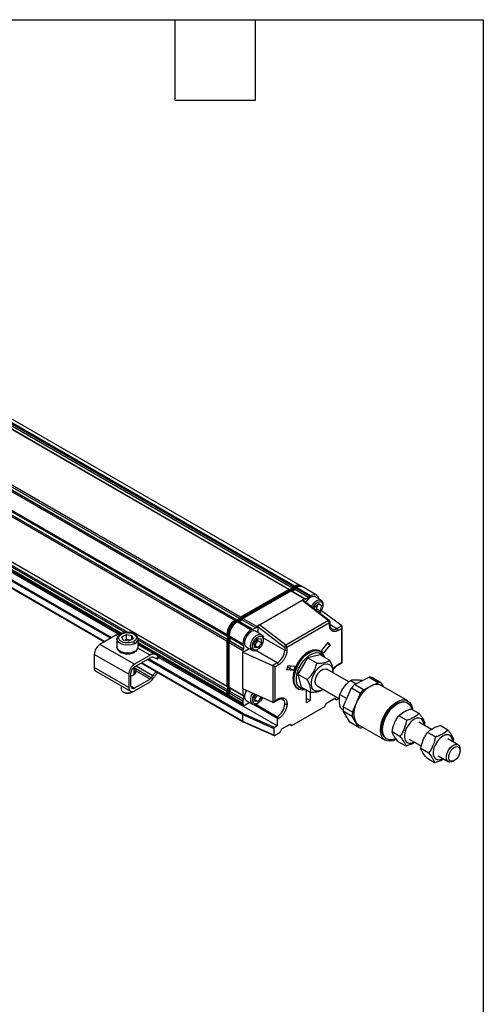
# Model space of a CAD drawing. Header units: millimetres. Extents: x 16 to 683, y 16 to 524.
# Tile 7 of 7: x 573 to 683, y 290 to 524. Entities that reach past the tile are written whole.
import ezdxf

# ---------------------------------------------------------------- set-up
doc = ezdxf.new("R2010")
doc.units = ezdxf.units.MM
doc.header["$LTSCALE"] = 2.5
doc.layers.add('TEXT', color=140, linetype='Continuous', lineweight=25)

msp = doc.modelspace()

# ---------------------------------------------------------------- linework, layer by layer
for p, q in [((639.227, 389.725), (448.852, 499.626)), ((636.521, 388.806), (446.146, 498.707)), ((636.713, 388.758), (446.364, 498.645)), ((637.366, 389.135), (447.016, 499.021)), ((637.609, 389.434), (447.234, 499.335)), ((637.881, 389.591), (447.506, 499.492)), ((623.739, 381.427), (433.364, 491.328)), ((624.011, 381.584), (433.636, 491.485)), ((624.203, 381.536), (433.853, 491.423)), ((624.856, 381.913), (434.506, 491.799)), ((625.098, 382.212), (434.724, 492.113)), ((621.835, 378.13), (431.46, 488.031)), ((621.835, 377.816), (431.46, 487.717)), ((621.835, 376.56), (431.46, 486.461)), ((621.973, 377.673), (431.623, 487.56)), ((621.973, 376.919), (431.623, 486.806)), ((621.835, 365.882), (431.46, 475.783)), ((621.973, 365.739), (431.623, 475.626)), ((598.272, 378.668), (456.607, 460.449)), ((597.678, 378.571), (456.653, 459.983)), ((597.03, 378.317), (456.653, 459.355)), ((456.653, 459.095), (596.672, 378.263)), ((458.874, 455.435), (594.312, 377.248)), ((594.529, 377.374), (459.091, 455.561)), ((596.198, 378.169), (461.51, 455.922)), ((457.414, 454.592), (592.852, 376.406)), ((592.897, 376.432), (457.459, 454.618)), ((638.019, 389.512), (623.877, 381.348)), ((624.144, 381.193), (638.287, 389.357)), ((636.521, 388.806), (625.098, 382.212)), ((625.642, 381.898), (637.065, 388.492)), ((636.705, 388.753), (636.521, 388.806)), ((637.065, 388.492), (640.328, 386.608)), ((637.065, 388.492), (637.249, 388.439)), ((637.968, 388.854), (637.249, 388.439)), ((637.249, 388.439), (637.282, 388.43)), ((637.282, 388.43), (637.935, 388.806)), ((637.282, 388.43), (640.546, 386.545)), ((637.609, 389.434), (637.425, 389.169)), ((637.881, 389.591), (637.609, 389.434)), ((637.935, 388.806), (637.968, 388.854)), ((641.199, 386.922), (637.935, 388.806)), ((637.968, 388.854), (638.153, 389.12)), ((638.019, 389.512), (638.287, 389.357)), ((638.153, 389.12), (638.425, 389.277)), ((641.416, 387.236), (638.153, 389.12)), ((638.287, 389.357), (638.356, 389.237)), ((638.425, 389.277), (641.688, 387.393)), ((639.633, 389.49), (639.365, 389.645)), ((643.034, 387.527), (639.771, 389.411)), ((629.559, 380.391), (639.676, 386.232)), ((640.328, 386.608), (639.676, 386.232)), ((639.676, 386.232), (645.93, 381.417)), ((646.12, 381.438), (639.881, 386.24)), ((640.328, 386.608), (640.546, 386.545)), ((641.199, 386.922), (640.546, 386.545)), ((640.729, 386.008), (640.557, 385.72)), ((641.416, 387.236), (641.199, 386.922)), ((641.416, 387.236), (641.688, 387.393)), ((642.743, 384.781), (643.674, 385.488)), ((644.179, 386.244), (642.765, 387.06)), ((643.114, 384.246), (643.402, 385.282)), ((643.554, 385.397), (644.267, 384.985)), ((643.674, 385.488), (644.267, 384.985)), ((644.625, 385.007), (644.625, 385.258)), ((642.573, 384.169), (642.743, 384.781)), ((642.791, 384.001), (643.114, 384.246)), ((643.114, 384.246), (643.93, 383.775)), ((643.93, 383.775), (643.504, 383.451)), ((644.267, 384.985), (643.93, 383.775)), ((649.065, 380.222), (644.275, 383.777)), ((624.011, 381.584), (623.739, 381.427)), ((623.877, 381.348), (623.739, 381.268)), ((624.144, 381.193), (623.877, 381.348)), ((624.195, 381.531), (624.011, 381.584)), ((624.144, 381.193), (624.214, 381.072)), ((624.283, 381.113), (624.555, 381.27)), ((627.546, 379.229), (624.283, 381.113)), ((624.555, 381.27), (627.818, 379.386)), ((624.555, 381.27), (624.739, 381.217)), ((625.458, 381.632), (624.739, 381.217)), ((624.739, 381.217), (624.772, 381.207)), ((624.772, 381.207), (625.425, 381.584)), ((628.036, 379.323), (624.772, 381.207)), ((625.098, 382.212), (624.914, 381.946)), ((625.425, 381.584), (625.458, 381.632)), ((628.688, 379.7), (625.425, 381.584)), ((625.458, 381.632), (625.642, 381.898)), ((628.906, 380.014), (625.642, 381.898)), ((645.93, 381.417), (635.813, 375.577)), ((646.203, 380.888), (636.086, 375.048)), ((646.203, 380.265), (646.203, 380.888)), ((646.315, 380.422), (646.315, 381.045)), ((646.315, 380.514), (647.943, 379.574)), ((596.975, 377.611), (598.027, 378.139)), ((598.027, 378.139), (599.345, 377.878)), ((598.032, 376.929), (598.027, 378.139)), ((621.835, 378.13), (621.835, 377.816)), ((621.973, 378.05), (621.973, 378.21)), ((627.818, 379.386), (627.546, 379.229)), ((628.036, 379.323), (627.818, 379.386)), ((628.688, 379.7), (628.036, 379.323)), ((630.037, 378.08), (628.623, 378.896)), ((628.906, 380.014), (628.688, 379.7)), ((629.559, 380.391), (628.906, 380.014)), ((629.287, 379.916), (635.496, 375.136)), ((629.287, 378.513), (629.287, 379.916)), ((635.813, 375.577), (629.559, 380.391)), ((649.065, 380.222), (647.943, 379.574)), ((648.215, 379.103), (649.063, 379.592)), ((649.063, 371.514), (649.063, 379.592)), ((649.176, 371.449), (649.176, 379.971)), ((595.524, 377.948), (591.766, 375.779)), ((596.012, 377.666), (595.524, 377.948)), ((595.794, 377.035), (595.823, 377.257)), ((595.835, 377.233), (595.794, 377.047)), ((595.794, 377.035), (595.794, 375.151)), ((597.242, 376.821), (596.975, 377.611)), ((598.56, 376.559), (597.242, 376.821)), ((598.032, 376.929), (597.654, 376.739)), ((598.939, 376.749), (598.032, 376.929)), ((599.612, 377.088), (598.56, 376.559)), ((599.328, 376.945), (599.345, 377.878)), ((599.345, 377.878), (599.612, 377.088)), ((621.973, 364.985), (600.753, 377.236)), ((600.794, 375.151), (600.794, 377.035)), ((621.835, 364.626), (600.794, 376.772)), ((621.835, 363.997), (600.794, 376.144)), ((600.794, 375.884), (621.994, 363.645)), ((621.835, 377.816), (621.973, 377.683)), ((621.973, 376.852), (621.835, 376.56)), ((621.835, 376.56), (621.835, 365.882)), ((621.973, 378.05), (622.241, 377.896)), ((621.973, 378.05), (621.973, 363.918)), ((622.241, 363.763), (622.241, 377.896)), ((622.241, 377.896), (622.38, 377.896)), ((622.379, 377.816), (625.642, 375.932)), ((622.379, 377.502), (622.379, 377.816)), ((625.642, 375.618), (622.379, 377.502)), ((622.517, 377.369), (622.379, 377.502)), ((622.379, 376.246), (622.517, 376.538)), ((622.379, 376.246), (625.642, 374.362)), ((622.379, 365.568), (622.379, 376.246)), ((622.542, 377.345), (622.517, 377.369)), ((622.517, 377.369), (622.517, 376.538)), ((622.517, 376.538), (622.542, 376.591)), ((625.806, 375.461), (622.542, 377.345)), ((622.542, 376.591), (622.542, 377.345)), ((622.542, 376.591), (625.806, 374.707)), ((625.642, 375.932), (625.642, 375.618)), ((628.303, 376.043), (629.064, 377.124)), ((628.405, 375.02), (628.303, 376.043)), ((628.451, 375.549), (629.211, 376.631)), ((629.064, 377.124), (629.926, 377.183)), ((629.211, 376.631), (629.162, 377.131)), ((630.027, 376.16), (629.211, 376.631)), ((630.027, 376.16), (629.267, 375.078)), ((629.926, 377.183), (630.027, 376.16)), ((630.465, 377.355), (635.542, 374.425)), ((630.483, 376.842), (630.483, 377.094)), ((644.285, 374.258), (645.886, 376.251)), ((645.697, 376.015), (646.294, 375.67)), ((646.294, 375.67), (645.886, 376.251)), ((599.925, 371.069), (591.766, 375.779)), ((603.683, 373.238), (600.762, 374.924)), ((604.732, 373.403), (600.794, 375.676)), ((625.642, 375.618), (625.806, 375.461)), ((625.642, 373.922), (627.133, 374.782)), ((625.806, 374.707), (625.642, 374.362)), ((625.642, 374.362), (625.642, 373.922)), ((625.642, 365.216), (625.642, 373.922)), ((625.642, 373.922), (632.679, 370.762)), ((625.806, 375.461), (625.806, 374.707)), ((626.469, 375.166), (627.883, 374.349)), ((628.353, 375.543), (628.451, 375.549)), ((629.267, 375.078), (628.405, 375.02)), ((628.451, 375.549), (629.267, 375.078)), ((633.801, 371.41), (628.724, 374.341)), ((628.961, 374.456), (629.178, 374.582)), ((635.542, 375.048), (635.542, 374.425)), ((636.086, 375.048), (636.086, 374.425)), ((643.993, 374.114), (643.721, 374.271)), ((644.692, 373.677), (644.285, 374.258)), ((646.294, 375.67), (644.692, 373.677)), ((598.565, 368.713), (590.407, 373.424)), ((590.407, 373.424), (590.407, 370.283)), ((603.683, 373.238), (599.925, 371.069)), ((599.925, 370.441), (603.683, 372.61)), ((601.555, 371.382), (625.672, 357.459)), ((625.642, 357.528), (601.6, 371.408)), ((603.015, 372.224), (625.642, 359.161)), ((625.744, 359.354), (603.232, 372.35)), ((604.382, 372.72), (605.177, 372.408)), ((605.527, 373.091), (604.732, 373.403)), ((605.527, 373.091), (605.177, 372.408)), ((605.459, 372.335), (605.797, 372.996)), ((633.801, 356.461), (605.651, 372.712)), ((633.801, 371.41), (632.679, 370.762)), ((640.931, 372.576), (638.67, 368.754)), ((643.949, 373.316), (640.931, 372.576)), ((643.138, 371.302), (640.931, 372.576)), ((646.156, 372.042), (643.949, 373.316)), ((648.136, 370.849), (649.176, 371.449)), ((649.063, 371.514), (648.215, 371.025)), ((598.565, 365.573), (590.407, 370.283)), ((590.805, 369.403), (598.964, 364.692)), ((599.109, 365.887), (599.109, 369.027)), ((599.832, 368.659), (599.832, 370.381)), ((599.832, 370.269), (603.963, 367.884)), ((603.623, 367.551), (600.314, 369.461)), ((600.347, 370.684), (604.306, 368.399)), ((632.717, 370.743), (632.717, 362.041)), ((633.225, 370.449), (634.073, 370.939)), ((633.225, 370.449), (633.225, 362.371)), ((636.402, 370.776), (635.994, 369.724)), ((637.596, 369.581), (635.994, 369.724)), ((636.444, 370.215), (636.193, 370.237)), ((636.402, 370.776), (638.004, 370.632)), ((636.716, 370.058), (636.444, 370.215)), ((636.716, 370.058), (636.78, 370.052)), ((636.78, 370.052), (637.039, 370.719)), ((637.596, 369.581), (636.78, 370.052)), ((638.004, 370.632), (637.596, 369.581)), ((650.785, 366.907), (645.562, 369.922)), ((646.948, 369.122), (646.957, 369.174)), ((598.565, 368.713), (598.565, 365.573)), ((599.218, 368.305), (599.109, 368.247)), ((599.31, 368.358), (599.218, 368.305)), ((599.817, 368.65), (599.724, 368.597)), ((603.623, 367.551), (599.925, 365.416)), ((599.925, 364.788), (603.623, 366.922)), ((603.963, 367.884), (604.306, 368.399)), ((604.303, 367.59), (604.646, 368.105)), ((638.67, 368.754), (640.877, 367.48)), ((638.67, 368.754), (639.428, 365.671)), ((651.116, 367.249), (652.463, 366.471)), ((652.054, 366.262), (655.537, 368.038)), ((653.797, 367.285), (653.92, 367.214)), ((655.537, 368.038), (657.713, 366.782)), ((655.971, 365.894), (657.713, 366.782)), ((658.369, 366.662), (656.193, 367.918)), ((658.369, 366.662), (658.876, 365.789)), ((596.755, 365.968), (596.755, 365.164)), ((597.205, 364.536), (597.532, 364.348)), ((599.001, 364.318), (599.055, 364.348)), ((599.055, 364.348), (599.382, 364.536)), ((599.109, 365.887), (599.925, 365.416)), ((599.304, 364.494), (599.515, 364.624)), ((621.835, 365.882), (621.973, 365.749)), ((621.973, 364.918), (621.835, 364.626)), ((621.835, 364.626), (621.835, 363.997)), ((625.642, 363.684), (622.379, 365.568)), ((622.517, 365.435), (622.379, 365.568)), ((622.379, 364.312), (622.517, 364.604)), ((622.379, 364.312), (625.642, 362.428)), ((622.379, 363.683), (622.379, 364.312)), ((622.517, 365.435), (622.517, 364.604)), ((622.542, 365.411), (622.517, 365.435)), ((622.517, 364.604), (622.542, 364.657)), ((625.806, 363.527), (622.542, 365.411)), ((622.542, 364.657), (622.542, 365.411)), ((625.806, 362.773), (622.542, 364.657)), ((632.679, 362.056), (625.642, 365.216)), ((625.642, 365.216), (625.642, 363.684)), ((638.568, 365.344), (638.84, 365.187)), ((641.634, 364.397), (639.428, 365.671)), ((640.736, 362.035), (640.736, 364.916)), ((641.552, 364.437), (641.552, 362.506)), ((643.254, 365.925), (648.545, 362.871)), ((644.557, 365.057), (644.641, 365.124)), ((649.433, 360.977), (651.352, 365.45)), ((651.352, 365.45), (653.527, 364.194)), ((654.229, 365.006), (652.054, 366.262)), ((652.568, 361.957), (653.527, 364.194)), ((654.229, 365.006), (655.971, 365.894)), ((664.75, 362.397), (658.441, 366.04)), ((622.241, 363.763), (621.973, 363.918)), ((622.132, 363.565), (622.4, 363.411)), ((622.241, 363.763), (622.379, 363.763)), ((625.642, 361.799), (622.379, 363.683)), ((622.538, 363.331), (625.802, 361.447)), ((625.642, 363.684), (625.806, 363.527)), ((625.806, 362.773), (625.642, 362.428)), ((625.642, 362.428), (625.642, 361.799)), ((625.806, 363.527), (625.806, 362.773)), ((626.186, 361.485), (627.133, 362.032)), ((626.469, 362.415), (627.883, 361.599)), ((628.351, 363.425), (628.69, 363.847)), ((628.352, 362.338), (628.351, 363.425)), ((628.352, 362.737), (629.097, 363.664)), ((628.352, 362.737), (628.352, 362.737)), ((628.352, 362.737), (629.168, 362.266)), ((629.168, 362.266), (628.352, 362.338)), ((628.961, 361.705), (629.178, 361.831)), ((629.975, 363.27), (629.168, 362.266)), ((632.953, 362.084), (633.994, 362.685)), ((634.073, 362.861), (633.225, 362.371)), ((640.736, 362.977), (641.552, 362.506)), ((640.736, 362.035), (641.552, 362.506)), ((645.088, 361.092), (645.455, 361.869)), ((645.455, 361.869), (647.44, 363.016)), ((647.318, 362.945), (647.807, 362.662)), ((647.44, 363.016), (647.807, 362.662)), ((647.807, 362.662), (648.357, 362.979)), ((648.642, 363.896), (650.28, 362.95)), ((651.609, 359.721), (652.568, 361.957)), ((664.683, 361.904), (664.52, 361.998)), ((628.298, 361.498), (633.529, 358.478)), ((628.699, 361.58), (633.801, 358.635)), ((637.201, 356.539), (645.088, 361.092)), ((648.849, 360.578), (649.385, 360.269)), ((649.387, 360.045), (651.563, 358.789)), ((650.953, 357.347), (649.387, 360.045)), ((651.609, 359.721), (649.433, 360.977)), ((667.409, 359.391), (665.547, 360.466)), ((625.642, 359.161), (632.985, 355.864)), ((625.642, 357.528), (625.642, 359.161)), ((632.985, 354.231), (625.642, 357.528)), ((625.676, 357.457), (633.022, 354.159)), ((633.095, 356.053), (625.744, 359.354)), ((633.801, 358.635), (633.529, 358.478)), ((634.073, 358.164), (633.801, 358.007)), ((633.801, 358.007), (633.801, 356.461)), ((653.129, 356.091), (650.953, 357.347)), ((652.346, 357.44), (651.563, 358.789)), ((653.129, 356.091), (652.346, 357.44)), ((664.427, 357.785), (662.565, 358.86)), ((670.348, 355.613), (667.373, 357.331)), ((668.662, 356.587), (668.813, 357.162)), ((632.985, 355.864), (632.985, 354.231)), ((633.801, 356.461), (633.095, 356.053)), ((633.095, 354.169), (634.481, 354.969)), ((634.481, 354.969), (634.848, 355.746)), ((634.848, 355.746), (636.834, 356.892)), ((636.711, 356.822), (637.201, 356.539)), ((636.834, 356.892), (637.201, 356.539)), ((653.057, 356.713), (659.366, 353.071)), ((654.081, 356.122), (653.785, 355.971)), ((662.85, 353.95), (660.987, 355.025)), ((671.254, 353.844), (669.391, 354.919)), ((674.235, 355.45), (672.373, 356.525)), ((659.597, 353.471), (659.76, 353.376)), ((662.392, 352.796), (664.254, 351.721)), ((665.066, 353.333), (667.974, 351.654)), ((676.647, 351.977), (674.199, 353.39)), ((675.488, 352.646), (675.64, 353.221)), ((669.676, 350.009), (667.814, 351.085)), ((677.125, 350.606), (677.125, 350.92)), ((669.218, 348.856), (671.08, 347.78)), ((671.892, 349.393), (674.34, 347.98)), ((675.494, 348.094), (675.766, 348.251))]:
    msp.add_line(p, q)
at = {"flags": 128}
for points in [[(641.688, 387.393), (642.06, 387.565), (642.417, 387.647), (642.746, 387.633), (643.034, 387.527), (643.271, 387.33), (643.447, 387.052), (643.555, 386.702), (643.573, 386.594)], [(642.765, 387.06), (642.687, 387.099), (642.234, 387.152), (641.714, 386.968), (641.192, 386.571), (640.729, 386.008)], [(641.873, 384.707), (642.144, 385.191), (642.606, 385.755), (643.128, 386.152), (643.648, 386.335), (644.101, 386.283), (644.434, 386.001), (644.607, 385.523), (644.625, 385.258)], [(642.223, 384.437), (642.498, 384.95), (642.949, 385.484), (643.456, 385.831), (643.943, 385.937), (644.334, 385.788), (644.572, 385.404), (644.618, 384.845), (644.467, 384.197), (644.142, 383.556), (643.852, 383.184)], [(627.546, 378.79), (627.025, 378.383), (626.567, 377.813), (626.227, 377.149), (626.046, 376.47), (626.046, 375.86), (626.227, 375.39), (626.469, 375.166)], [(627.731, 374.466), (627.498, 374.88), (627.441, 375.454), (627.567, 376.12), (627.861, 376.797), (628.288, 377.405), (628.796, 377.868), (629.324, 378.132), (629.808, 378.165), (630.189, 377.962), (630.423, 377.549), (630.483, 377.094)], [(599.935, 375.947), (599.191, 375.688), (598.339, 375.592), (597.481, 375.67), (596.721, 375.913), (596.151, 376.291), (595.84, 376.759), (595.794, 377.035)], [(628.124, 374.591), (627.91, 375), (627.888, 375.575), (628.063, 376.228), (628.407, 376.86), (628.869, 377.375), (629.378, 377.694), (629.856, 377.768), (630.231, 377.587), (630.446, 377.178), (630.468, 376.603), (630.293, 375.949), (629.949, 375.317), (629.487, 374.803), (628.978, 374.484), (628.5, 374.409), (628.124, 374.591)], [(599.935, 374.062), (599.191, 373.804), (598.339, 373.708), (597.481, 373.786), (596.721, 374.029), (596.151, 374.407), (595.84, 374.875), (595.794, 375.151)], [(643.721, 374.271), (643.571, 374.348), (642.906, 374.509), (642.152, 374.433), (641.347, 374.126), (640.532, 373.603), (639.748, 372.889), (639.034, 372.02), (638.426, 371.041), (637.954, 370), (637.642, 368.949), (637.506, 367.941), (637.552, 367.027), (637.778, 366.252), (638.173, 365.656), (638.568, 365.344)], [(640.464, 365.039), (640.409, 365.025), (639.655, 364.95), (638.989, 365.11), (638.445, 365.499), (638.05, 366.095), (637.824, 366.87), (637.778, 367.784), (637.914, 368.792), (638.226, 369.843), (638.698, 370.884), (639.306, 371.863), (640.02, 372.732), (640.804, 373.446), (641.619, 373.969), (642.424, 374.276), (643.178, 374.352), (643.843, 374.191), (644.387, 373.803), (644.783, 373.206), (644.945, 372.741)], [(640.338, 365.146), (640.034, 365.145), (639.401, 365.312), (638.891, 365.704), (638.532, 366.3), (638.343, 367.068), (638.335, 367.968), (638.507, 368.949), (638.851, 369.96), (639.348, 370.946), (639.97, 371.853), (640.686, 372.633), (641.456, 373.244), (642.238, 373.653), (642.99, 373.838), (643.673, 373.788), (644.248, 373.507), (644.685, 373.009), (644.778, 372.837)], [(605.177, 372.408), (605.319, 372.357), (605.413, 372.331), (605.457, 372.333), (605.459, 372.335)], [(644.627, 365.132), (644.217, 364.893), (643.542, 364.671), (642.931, 364.69), (642.429, 364.948), (642.074, 365.428), (641.893, 366.093), (641.897, 366.893), (642.088, 367.77), (642.451, 368.658), (642.959, 369.492), (643.575, 370.209), (644.252, 370.757), (644.941, 371.095), (645.59, 371.198), (646.152, 371.057), (646.584, 370.685), (646.855, 370.107), (646.944, 369.368), (646.935, 369.129)], [(643.254, 365.925), (643.233, 365.938), (642.917, 366.298), (642.78, 366.854), (642.84, 367.539), (643.088, 368.271), (643.496, 368.96), (644.014, 369.525), (644.58, 369.897), (645.124, 370.03), (645.562, 369.922)], [(596.755, 365.164), (596.835, 364.882), (597.133, 364.581), (597.608, 364.369), (598.187, 364.278), (598.783, 364.322), (599.304, 364.494)], [(626.443, 364.856), (626.227, 364.398), (626.046, 363.72), (626.046, 363.109), (626.227, 362.639), (626.469, 362.415)], [(630.268, 363.139), (630.214, 363.02), (629.832, 362.411), (629.349, 361.943), (628.841, 361.687), (628.384, 361.683), (628.048, 361.931)], [(661.987, 353.297), (661.224, 352.963), (660.445, 352.82), (659.741, 352.908), (659.146, 353.221), (658.687, 353.745), (658.385, 354.456), (658.256, 355.32), (658.304, 356.296), (658.527, 357.341), (658.916, 358.403), (659.452, 359.434), (660.109, 360.386), (660.858, 361.214), (661.663, 361.879), (662.486, 362.35), (663.289, 362.605), (664.035, 362.633), (664.689, 362.432), (665.219, 362.011), (665.601, 361.39), (665.818, 360.598), (665.853, 360.289)], [(659.597, 353.471), (659.526, 353.514), (659.043, 353.984), (658.723, 354.657), (658.583, 355.495), (658.63, 356.454), (658.862, 357.482), (659.267, 358.524), (659.821, 359.523), (660.497, 360.425), (661.256, 361.183), (662.059, 361.755), (662.862, 362.109), (663.621, 362.228), (664.297, 362.105), (664.52, 361.998)], [(661.904, 353.454), (661.817, 353.414), (661.03, 353.175), (660.308, 353.177), (659.689, 353.42), (659.206, 353.89), (658.886, 354.563), (658.746, 355.401), (658.793, 356.36), (659.025, 357.388), (659.43, 358.43), (659.985, 359.429), (660.66, 360.331), (661.42, 361.089), (662.222, 361.66), (663.025, 362.015), (663.785, 362.134), (664.46, 362.011), (665.014, 361.652), (665.418, 361.077), (665.632, 360.417)], [(668.531, 356.662), (668.503, 357.067), (668.308, 357.681), (667.945, 358.105), (667.442, 358.303), (666.839, 358.262), (666.187, 357.982), (665.537, 357.489), (664.942, 356.82), (664.451, 356.031), (664.103, 355.185), (663.927, 354.351), (663.936, 353.597), (664.13, 352.983), (664.494, 352.56), (664.997, 352.361)], [(664.997, 352.361), (665.599, 352.402), (666.224, 352.665)], [(675.357, 352.721), (675.329, 353.126), (675.135, 353.74), (674.771, 354.164), (674.268, 354.363), (673.666, 354.321), (673.013, 354.042), (672.363, 353.548), (671.769, 352.879), (671.278, 352.09), (670.93, 351.244), (670.753, 350.411), (670.762, 349.656), (670.957, 349.042), (671.32, 348.619), (671.823, 348.42)], [(675.494, 348.094), (675.117, 347.927), (674.596, 347.886), (674.184, 348.098), (673.93, 348.536), (673.864, 349.148), (673.995, 349.86), (674.307, 350.587), (674.761, 351.24), (675.304, 351.741), (675.87, 352.029), (676.39, 352.07), (676.803, 351.859), (677.057, 351.421), (677.125, 350.92)], [(677.123, 350.513), (677.002, 349.884), (676.715, 349.246), (676.299, 348.685), (675.812, 348.279), (675.317, 348.08), (674.884, 348.117), (674.569, 348.384), (674.416, 348.845), (674.446, 349.438), (674.653, 350.082), (675.011, 350.692), (675.47, 351.184), (675.97, 351.492), (676.442, 351.574), (676.822, 351.42), (677.06, 351.049), (677.123, 350.513)], [(671.823, 348.42), (672.426, 348.462), (673.05, 348.724)]]:
    msp.add_lwpolyline(points, dxfattribs=at)
for centre, radius, start, end in [((638.657, 388.549), 1.299, 60.6327, 126.68201), ((638.808, 388.411), 1.354, 65.69288, 125.61758), ((639.06, 388.355), 1.266, 59.63611, 127.6786), ((639.213, 388.177), 1.354, 65.69288, 125.61758), ((625.968, 377.942), 4.138, 122.60548, 177.39452), ((626.106, 377.862), 4.138, 122.60548, 177.39452), ((625.806, 378.035), 3.837, 122.60548, 177.39452), ((626.374, 377.708), 4.138, 122.60548, 177.39452), ((626.512, 377.628), 4.138, 122.60548, 177.39452), ((646.041, 381.282), 0.175, 63.21317, 129.29417), ((645.482, 380.852), 0.722, 2.89981, 51.62855), ((646.123, 381.064), 0.193, 294.37566, 354.29376), ((596.257, 376.808), 1.356, 81.76418, 122.7422), ((629.776, 375.744), 4.138, 122.60548, 177.39452), ((628.17, 377.977), 1.025, 63.79572, 127.51474), ((646.123, 380.441), 0.193, 294.37466, 354.3052), ((647.229, 380.513), 1.18, 243.94668, 307.26311), ((647.625, 379.076), 0.591, 2.60548, 57.39452), ((599.526, 377.152), 1.273, 288.72904, 354.73707), ((593.359, 373.289), 2.955, 122.60548, 177.39452), ((599.526, 375.268), 1.273, 288.72904, 354.73707), ((628.353, 375.262), 1.01, 231.9992, 307.02031), ((631.763, 374.597), 3.783, 302.60548, 357.39452), ((636.179, 374.98), 0.7, 121.48952, 167.14401), ((635.814, 375.572), 0.591, 242.60967, 297.39033), ((635.814, 374.95), 0.591, 242.60967, 297.39033), ((635.365, 375.011), 0.722, 2.89981, 51.62855), ((604.38, 372.22), 1.234, 73.44019, 124.40371), ((604.148, 371.931), 0.823, 73.44019, 124.40371), ((605.992, 374.119), 1.128, 245.62448, 258.42813), ((633.483, 370.912), 0.591, 2.60548, 57.39452), ((591.321, 370.167), 0.922, 172.74417, 235.94365), ((601.518, 368.579), 2.955, 122.60548, 177.39452), ((600.881, 368.947), 1.773, 122.60548, 177.39452), ((599.499, 369.403), 0.817, 292.85477, 4.08578), ((608.299, 365.765), 4.783, 131.82578, 146.59295), ((607.387, 366.342), 3.259, 123.61077, 147.25938), ((648.033, 371.001), 0.184, 303.3721, 7.32414), ((598.702, 369.891), 1.649, 291.66932, 308.3253), ((603.064, 368.46), 1.068, 301.60274, 327.3774), ((602.504, 368.741), 2.136, 301.60274, 327.3774), ((655.469, 365.81), 2.229, 71.0476, 88.25362), ((657.645, 364.554), 2.229, 71.0476, 88.25362), ((598.296, 365.828), 1.666, 242.69949, 295.00468), ((599.394, 365.438), 0.84, 170.78596, 309.20329), ((599.607, 365.806), 0.504, 170.78596, 309.20329), ((629.81, 362.747), 2.357, 142.44388, 203.09282), ((658.684, 359.822), 9.243, 135.83123, 142.48859), ((659.987, 358.984), 7.993, 120.16213, 158.15769), ((660.859, 358.566), 9.243, 135.83123, 142.48859), ((657.339, 363.72), 2.568, 64.58582, 122.16823), ((622.178, 363.946), 0.347, 171.38466, 251.84548), ((622.339, 363.871), 0.369, 172.74417, 235.94365), ((622.592, 363.717), 0.354, 172.45185, 250.7783), ((622.745, 363.637), 0.369, 172.74417, 235.94365), ((625.974, 361.746), 0.336, 170.78596, 309.20329), ((628.361, 362.434), 0.944, 220.42156, 309.45278), ((629.994, 362.718), 2.099, 142.13151, 202.01039), ((633.885, 362.84), 0.19, 305.01343, 6.29875), ((634.306, 361.807), 1.262, 354.497, 52.96644), ((657.272, 359.462), 5.325, 152.05059, 202.3145), ((631.738, 361.86), 3.829, 302.60548, 357.39452), ((655.458, 360.213), 6.073, 172.77676, 181.58833), ((657.633, 358.957), 6.073, 172.77676, 181.58833), ((633.211, 357.98), 0.591, 2.60548, 57.39452), ((633.483, 358.137), 0.591, 2.60548, 57.39452), ((654.038, 358.385), 1.938, 209.17221, 239.57269), ((653.853, 358.199), 2.229, 251.0476, 268.25362)]:
    msp.add_arc(centre, radius, start, end)
for centre, major_axis, ratio, start_param, end_param in [((639.676, 385.913), (0.19, 0.338), 0.5772719, 6.1994796, 7.0548047), ((629.559, 380.073), (0.19, 0.338), 0.5772719, 0.7716194, 2.3424157), ((648.791, 379.749), (0.272, 0.471), 0.5773346, 4.7124296, 6.1588709), ((649.065, 379.908), (-0.16, 0.351), 0.5017093, 5.4219715, 5.5463265), ((648.791, 371.671), (0.385, -0.222), 0.0000704, 0.0000406, 0.7854388), ((632.679, 370.448), (-0.233, 0.308), 0.6437924, 5.2938355, 5.4181905), ((632.954, 370.606), (0.385, -0.222), 0.0000704, 0.7854388, 2.2318791), ((632.679, 362.37), (-0.233, 0.308), 0.6437924, 2.2765979, 2.4009529), ((632.954, 362.528), (0.272, 0.471), 0.5773346, 3.2659883, 4.7124296), ((625.744, 359.228), (0.07, 0.137), 0.5404482, 0.7578647, 2.3286611), ((625.744, 357.595), (0.07, 0.137), 0.5404482, 2.3286611, 3.1690448), ((633.095, 355.928), (0.078, 0.133), 0.5773476, 0.7930691, 2.3638654), ((633.095, 354.295), (0.078, 0.133), 0.5773476, 2.3638654, 3.9346617)]:
    msp.add_ellipse(centre, major_axis=major_axis, ratio=ratio, start_param=start_param, end_param=end_param)
for points, knots in [([(646.315, 381.045), (646.313, 381.08), (646.307, 381.151), (646.262, 381.266), (646.197, 381.369), (646.145, 381.415), (646.12, 381.438)], [0, 0, 0, 0, 0.247476, 0.5072629, 0.7632429, 1, 1, 1, 1]), ([(596.73, 378.299), (596.619, 378.236), (596.378, 378.098), (596.086, 377.815), (595.878, 377.517), (595.847, 377.313), (595.835, 377.233)], [0, 0, 0, 0, 0.2259999, 0.4923805, 0.8022916, 1, 1, 1, 1]), ([(599.682, 376.428), (599.549, 376.361), (599.385, 376.295), (598.975, 376.186), (598.728, 376.143), (598.166, 376.119), (597.849, 376.14), (597.384, 376.243), (597.231, 376.288), (596.946, 376.403), (596.814, 376.471), (596.582, 376.624), (596.483, 376.709), (596.327, 376.888), (596.269, 376.982), (596.158, 377.262), (596.166, 377.446), (596.284, 377.764), (596.392, 377.899), (596.635, 378.119), (596.772, 378.204), (596.905, 378.27)], [0, 0, 0, 0, 0.125, 0.125, 0.25, 0.25, 0.375, 0.375, 0.4375, 0.4375, 0.5, 0.5, 0.5625, 0.5625, 0.625, 0.625, 0.75, 0.75, 0.875, 0.875, 1, 1, 1, 1]), ([(598.337, 378.625), (598.285, 378.63), (597.962, 378.658), (597.373, 378.559), (596.939, 378.383), (596.73, 378.299)], [0, 0, 0, 0, 0.0895201, 0.5622017, 1, 1, 1, 1]), ([(596.733, 378.294), (596.737, 378.298), (596.758, 378.321), (596.821, 378.314), (596.878, 378.285), (596.905, 378.27)], [0, 0, 0, 0, 0.1037548, 0.5693318, 1, 1, 1, 1]), ([(596.905, 378.27), (597.038, 378.337), (597.202, 378.403), (597.612, 378.513), (597.859, 378.555), (598.421, 378.579), (598.738, 378.558), (599.203, 378.456), (599.356, 378.41), (599.641, 378.296), (599.773, 378.228), (600.005, 378.074), (600.104, 377.989), (600.26, 377.81), (600.318, 377.716), (600.429, 377.436), (600.421, 377.253), (600.303, 376.934), (600.195, 376.799), (599.952, 376.58), (599.815, 376.495), (599.682, 376.428)], [0, 0, 0, 0, 0.125, 0.125, 0.25, 0.25, 0.375, 0.375, 0.4375, 0.4375, 0.5, 0.5, 0.5625, 0.5625, 0.625, 0.625, 0.75, 0.75, 0.875, 0.875, 1, 1, 1, 1]), ([(600.793, 377.023), (600.778, 377.17), (600.745, 377.467), (600.484, 377.858), (600.104, 378.18), (599.601, 378.429), (599.004, 378.602), (598.554, 378.618), (598.337, 378.625)], [0, 0, 0, 0, 0.1596951, 0.323933, 0.4872695, 0.646076, 0.8295037, 1, 1, 1, 1]), ([(648.215, 379.103), (648.179, 379.083), (648.107, 379.042), (647.998, 378.99), (647.891, 378.945), (647.785, 378.907), (647.68, 378.876), (647.577, 378.853), (647.445, 378.833), (647.288, 378.824), (647.111, 378.842), (646.944, 378.886), (646.79, 378.958), (646.651, 379.055), (646.529, 379.178), (646.425, 379.323), (646.343, 379.484), (646.28, 379.66), (646.235, 379.848), (646.208, 380.049), (646.205, 380.193), (646.203, 380.265)], [0, 0, 0, 0, 0.034521, 0.0687986, 0.1029323, 0.1370227, 0.1711708, 0.2054771, 0.2400408, 0.3042642, 0.3686659, 0.4342545, 0.5000278, 0.5656151, 0.6313898, 0.6956092, 0.7600149, 0.8202466, 0.879961, 0.9396987, 1, 1, 1, 1]), ([(646.714, 379.458), (646.686, 379.474), (646.594, 379.525), (646.454, 379.708), (646.327, 380.02), (646.327, 380.322), (646.327, 380.431)], [0, 0, 0, 0, 0.1247446, 0.4115878, 0.7883218, 1, 1, 1, 1]), ([(599.682, 376.428), (599.712, 376.408), (599.744, 376.38), (599.806, 376.308), (599.836, 376.265), (599.885, 376.171), (599.905, 376.121), (599.929, 376.027), (599.935, 375.984), (599.935, 375.947)], [0, 0, 0, 0, 0.25, 0.25, 0.5, 0.5, 0.75, 0.75, 1, 1, 1, 1]), ([(595.794, 375.163), (595.81, 375.016), (595.842, 374.719), (596.103, 374.328), (596.483, 374.006), (596.986, 373.757), (597.583, 373.584), (598.033, 373.568), (598.25, 373.561)], [0, 0, 0, 0, 0.15969507, 0.32393301, 0.48726951, 0.64607603, 0.82950372, 1, 1, 1, 1]), ([(598.25, 373.561), (598.302, 373.556), (598.625, 373.529), (599.214, 373.627), (599.648, 373.803), (599.857, 373.887)], [0, 0, 0, 0, 0.0895201, 0.5622017, 1, 1, 1, 1]), ([(599.935, 374.062), (599.931, 374.019), (599.924, 373.938), (599.877, 373.907), (599.854, 373.892)], [0, 0, 0, 0, 0.5278601, 1, 1, 1, 1]), ([(599.857, 373.887), (599.968, 373.95), (600.209, 374.088), (600.501, 374.371), (600.709, 374.669), (600.74, 374.873), (600.752, 374.953)], [0, 0, 0, 0, 0.2259999, 0.4923805, 0.8022916, 1, 1, 1, 1]), ([(636.086, 374.425), (636.085, 374.382), (636.084, 374.298), (636.075, 374.168), (636.061, 374.036), (636.041, 373.902), (636.015, 373.766), (635.983, 373.628), (635.935, 373.448), (635.863, 373.225), (635.76, 372.961), (635.638, 372.698), (635.499, 372.44), (635.345, 372.19), (635.178, 371.953), (635.001, 371.731), (634.819, 371.531), (634.635, 371.352), (634.451, 371.195), (634.263, 371.054), (634.137, 370.977), (634.073, 370.939)], [0, 0, 0, 0, 0.034521, 0.0687986, 0.1029323, 0.1370227, 0.1711708, 0.2054771, 0.2400408, 0.3042642, 0.3686659, 0.4342545, 0.5000278, 0.5656151, 0.6313898, 0.6956092, 0.7600149, 0.8202466, 0.879961, 0.9396987, 1, 1, 1, 1]), ([(635.496, 375.136), (635.508, 375.127), (635.52, 375.112), (635.538, 375.079), (635.542, 375.061), (635.542, 375.048)], [0, 0, 0, 0, 0.5, 0.5, 1, 1, 1, 1]), ([(640.877, 367.48), (641.164, 367.723), (641.436, 367.981), (641.814, 368.405), (641.934, 368.552), (642.162, 368.86), (642.269, 369.022), (642.56, 369.515), (642.716, 369.858), (642.968, 370.568), (643.064, 370.935), (643.138, 371.302)], [0, 0, 0, 0, 0.25, 0.25, 0.375, 0.375, 0.5, 0.5, 0.75, 0.75, 1, 1, 1, 1]), ([(643.138, 371.302), (643.484, 371.299), (643.817, 371.308), (644.288, 371.346), (644.44, 371.362), (644.733, 371.406), (644.873, 371.433), (645.004, 371.465)], [0, 0, 0, 0, 0.5, 0.5, 0.75, 0.75, 1, 1, 1, 1]), ([(645.004, 371.465), (645.266, 371.53), (645.487, 371.613), (645.865, 371.809), (646.022, 371.922), (646.156, 372.042)], [0, 0, 0, 0, 0.5, 0.5, 1, 1, 1, 1]), ([(646.156, 372.042), (646.411, 371.531), (646.925, 370.505), (647.03, 369.593), (646.959, 369.222), (646.951, 369.175)], [0, 0, 0, 0, 0.4636199, 0.9324184, 1, 1, 1, 1]), ([(599.832, 370.113), (599.92, 370.057), (600.127, 369.927), (600.265, 369.659), (600.302, 369.508), (600.314, 369.461)], [0, 0, 0, 0, 0.3340114, 0.7918093, 1, 1, 1, 1]), ([(600.222, 369.037), (600.203, 369.082), (600.14, 369.241), (599.987, 369.406), (599.832, 369.466), (599.832, 369.466)], [0, 0, 0, 0, 0.2868529, 0.9994905, 1, 1, 1, 1]), ([(646.923, 369.731), (646.947, 369.771), (647.146, 370.106), (647.592, 370.599), (648.024, 370.894), (648.215, 371.025)], [0, 0, 0, 0, 0.0704239, 0.589575, 1, 1, 1, 1]), ([(646.937, 369.618), (646.959, 369.661), (647.121, 369.967), (647.546, 370.436), (647.945, 370.715), (648.136, 370.849)], [0, 0, 0, 0, 0.0769367, 0.5574538, 1, 1, 1, 1]), ([(641.634, 364.397), (641.68, 364.582), (641.708, 364.78), (641.708, 365.111), (641.701, 365.227), (641.67, 365.472), (641.645, 365.602), (641.547, 365.999), (641.449, 366.28), (641.197, 366.866), (641.044, 367.172), (640.877, 367.48)], [0, 0, 0, 0, 0.25, 0.25, 0.375, 0.375, 0.5, 0.5, 0.75, 0.75, 1, 1, 1, 1]), ([(648.642, 363.896), (648.905, 364.524), (649.226, 365.132), (649.751, 365.845), (649.862, 365.985), (650.092, 366.256), (650.211, 366.388), (650.581, 366.773), (650.843, 367.016), (651.116, 367.249)], [0, 0, 0, 0, 0.5, 0.5, 0.625, 0.625, 0.75, 0.75, 1, 1, 1, 1]), ([(651.116, 367.249), (651.413, 367.336), (651.768, 367.394), (652.337, 367.402), (652.457, 367.4), (652.704, 367.391), (652.832, 367.384), (653.228, 367.353), (653.507, 367.323), (653.797, 367.285)], [0, 0, 0, 0, 0.5, 0.5, 0.625, 0.625, 0.75, 0.75, 1, 1, 1, 1]), ([(643.501, 364.561), (643.239, 364.497), (642.948, 364.455), (642.319, 364.404), (641.981, 364.395), (641.634, 364.397)], [0, 0, 0, 0, 0.5, 0.5, 1, 1, 1, 1]), ([(644.544, 365.077), (644.316, 364.908), (644.039, 364.703), (643.582, 364.583), (643.501, 364.561)], [0, 0, 0, 0, 0.8218448, 1, 1, 1, 1]), ([(633.994, 362.685), (634.189, 362.78), (634.592, 362.977), (634.892, 362.878), (635.047, 362.827)], [0, 0, 0, 0, 0.4865072, 1, 1, 1, 1]), ([(634.073, 362.861), (634.11, 362.881), (634.183, 362.922), (634.293, 362.975), (634.401, 363.021), (634.508, 363.059), (634.614, 363.09), (634.719, 363.113), (634.852, 363.134), (635.01, 363.142), (635.189, 363.125), (635.358, 363.08), (635.514, 363.007), (635.655, 362.909), (635.777, 362.785), (635.882, 362.639), (635.965, 362.475), (636.029, 362.297), (636.074, 362.108), (636.102, 361.905), (636.105, 361.759), (636.107, 361.686)], [0, 0, 0, 0, 0.0345212, 0.068799, 0.1029328, 0.1370231, 0.1711712, 0.2054773, 0.2400408, 0.3042652, 0.3686659, 0.4342555, 0.5000279, 0.5656161, 0.6313898, 0.6956101, 0.7600149, 0.820247, 0.8799615, 0.9396991, 1, 1, 1, 1]), ([(648.849, 360.578), (648.674, 361.201), (648.55, 361.803), (648.506, 362.508), (648.502, 362.647), (648.506, 362.915), (648.513, 363.045), (648.547, 363.425), (648.588, 363.665), (648.642, 363.896)], [0, 0, 0, 0, 0.5, 0.5, 0.625, 0.625, 0.75, 0.75, 1, 1, 1, 1]), ([(636.107, 361.686), (636.106, 361.643), (636.105, 361.558), (636.096, 361.427), (636.082, 361.294), (636.061, 361.158), (636.035, 361.02), (636.003, 360.881), (635.954, 360.699), (635.882, 360.474), (635.778, 360.208), (635.655, 359.942), (635.514, 359.681), (635.358, 359.428), (635.189, 359.189), (635.01, 358.965), (634.827, 358.762), (634.641, 358.581), (634.455, 358.422), (634.265, 358.281), (634.137, 358.203), (634.073, 358.164)], [0, 0, 0, 0, 0.0345212, 0.068799, 0.1029328, 0.1370231, 0.1711712, 0.2054774, 0.2400408, 0.3042652, 0.3686659, 0.4342555, 0.5000279, 0.5656161, 0.6313898, 0.6956101, 0.7600149, 0.820247, 0.8799615, 0.9396991, 1, 1, 1, 1]), ([(635.563, 361.686), (635.595, 361.668), (635.635, 361.651), (635.729, 361.628), (635.782, 361.621), (635.888, 361.621), (635.941, 361.628), (636.034, 361.651), (636.075, 361.668), (636.107, 361.686)], [0, 0, 0, 0, 0.25, 0.25, 0.5, 0.5, 0.75, 0.75, 1, 1, 1, 1]), ([(662.565, 358.86), (662.911, 359.203), (663.316, 359.521), (663.949, 359.863), (664.082, 359.928), (664.355, 360.052), (664.495, 360.11), (664.929, 360.276), (665.232, 360.375), (665.547, 360.466)], [0, 0, 0, 0, 0.5, 0.5, 0.625, 0.625, 0.75, 0.75, 1, 1, 1, 1]), ([(660.987, 355.025), (661.104, 355.733), (661.276, 356.42), (661.611, 357.235), (661.684, 357.396), (661.838, 357.708), (661.92, 357.86), (662.177, 358.305), (662.366, 358.587), (662.565, 358.86)], [0, 0, 0, 0, 0.5, 0.5, 0.625, 0.625, 0.75, 0.75, 1, 1, 1, 1]), ([(664.427, 357.785), (664.31, 357.078), (664.139, 356.39), (663.804, 355.575), (663.731, 355.414), (663.577, 355.102), (663.495, 354.951), (663.237, 354.506), (663.049, 354.223), (662.85, 353.95)], [0, 0, 0, 0, 0.5, 0.5, 0.625, 0.625, 0.75, 0.75, 1, 1, 1, 1]), ([(667.409, 359.391), (667.063, 359.047), (666.659, 358.729), (666.025, 358.388), (665.892, 358.322), (665.62, 358.199), (665.479, 358.14), (665.045, 357.974), (664.742, 357.875), (664.427, 357.785)], [0, 0, 0, 0, 0.5, 0.5, 0.625, 0.625, 0.75, 0.75, 1, 1, 1, 1]), ([(668.813, 357.162), (668.725, 357.444), (668.582, 357.762), (668.284, 358.235), (668.218, 358.334), (668.079, 358.534), (668.004, 358.637), (667.768, 358.951), (667.594, 359.168), (667.409, 359.391)], [0, 0, 0, 0, 0.5, 0.5, 0.625, 0.625, 0.75, 0.75, 1, 1, 1, 1]), ([(662.392, 352.796), (662.022, 353.241), (661.699, 353.663), (661.4, 354.137), (661.346, 354.229), (661.248, 354.405), (661.205, 354.489), (661.089, 354.734), (661.032, 354.884), (660.987, 355.025)], [0, 0, 0, 0, 0.5, 0.5, 0.625, 0.625, 0.75, 0.75, 1, 1, 1, 1]), ([(667.814, 351.085), (667.931, 351.792), (668.102, 352.479), (668.437, 353.295), (668.51, 353.455), (668.664, 353.767), (668.746, 353.919), (669.004, 354.364), (669.192, 354.647), (669.391, 354.919)], [0, 0, 0, 0, 0.5, 0.5, 0.625, 0.625, 0.75, 0.75, 1, 1, 1, 1]), ([(669.391, 354.919), (669.737, 355.263), (670.142, 355.581), (670.775, 355.922), (670.908, 355.988), (671.181, 356.111), (671.322, 356.17), (671.755, 356.336), (672.059, 356.434), (672.373, 356.525)], [0, 0, 0, 0, 0.5, 0.5, 0.625, 0.625, 0.75, 0.75, 1, 1, 1, 1]), ([(674.235, 355.45), (673.889, 355.107), (673.485, 354.789), (672.852, 354.447), (672.719, 354.382), (672.446, 354.258), (672.305, 354.2), (671.872, 354.034), (671.568, 353.935), (671.254, 353.844)], [0, 0, 0, 0, 0.5, 0.5, 0.625, 0.625, 0.75, 0.75, 1, 1, 1, 1]), ([(675.64, 353.221), (675.551, 353.504), (675.408, 353.821), (675.11, 354.295), (675.045, 354.393), (674.905, 354.594), (674.83, 354.696), (674.594, 355.01), (674.421, 355.227), (674.235, 355.45)], [0, 0, 0, 0, 0.5, 0.5, 0.625, 0.625, 0.75, 0.75, 1, 1, 1, 1]), ([(662.85, 353.95), (663.22, 353.505), (663.542, 353.084), (663.841, 352.61), (663.896, 352.518), (663.993, 352.342), (664.037, 352.257), (664.152, 352.013), (664.21, 351.863), (664.254, 351.721)], [0, 0, 0, 0, 0.5, 0.5, 0.625, 0.625, 0.75, 0.75, 1, 1, 1, 1]), ([(664.254, 351.721), (664.934, 351.923), (665.728, 352.16), (666.232, 352.561), (666.304, 352.619)], [0, 0, 0, 0, 0.8559402, 1, 1, 1, 1]), ([(671.254, 353.844), (671.137, 353.137), (670.965, 352.449), (670.63, 351.634), (670.558, 351.473), (670.403, 351.162), (670.321, 351.01), (670.064, 350.565), (669.876, 350.282), (669.676, 350.009)], [0, 0, 0, 0, 0.5, 0.5, 0.625, 0.625, 0.75, 0.75, 1, 1, 1, 1]), ([(669.218, 348.856), (668.848, 349.301), (668.526, 349.722), (668.227, 350.196), (668.172, 350.288), (668.074, 350.464), (668.031, 350.549), (667.916, 350.793), (667.858, 350.943), (667.814, 351.085)], [0, 0, 0, 0, 0.5, 0.5, 0.625, 0.625, 0.75, 0.75, 1, 1, 1, 1]), ([(669.676, 350.009), (670.046, 349.564), (670.369, 349.143), (670.668, 348.669), (670.722, 348.577), (670.82, 348.401), (670.863, 348.316), (670.978, 348.072), (671.036, 347.922), (671.08, 347.78)], [0, 0, 0, 0, 0.5, 0.5, 0.625, 0.625, 0.75, 0.75, 1, 1, 1, 1]), ([(671.08, 347.78), (671.76, 347.983), (672.555, 348.219), (673.058, 348.62), (673.13, 348.678)], [0, 0, 0, 0, 0.8559402, 1, 1, 1, 1])]:
    msp.add_open_spline(points, degree=3, knots=knots)
at = {"layer": 'TEXT'}
for p, q in [((15.875, 523.875), (682.625, 523.875)), ((609.6, 504.825), (609.6, 523.875)), ((628.65, 504.825), (628.65, 523.875)), ((682.625, 523.875), (682.625, 15.875)), ((609.6, 504.825), (628.65, 504.825))]:
    msp.add_line(p, q, dxfattribs=at)

doc.saveas('drawing.dxf')
